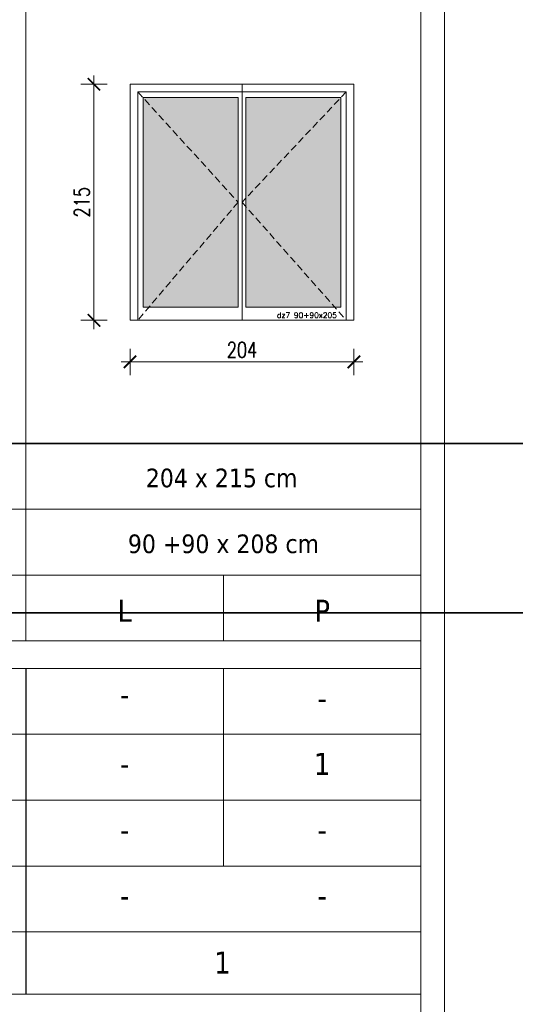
# Model space of a CAD drawing. Header units: millimetres. Extents: x 23192 to 149900, y -396339 to -79279.
# Tile 38 of 136: x 70180 to 70632, y -215456 to -214559. Entities that reach past the tile are written whole.
import ezdxf

# ---------------------------------------------------------------- set-up
doc = ezdxf.new("R2010")
doc.units = ezdxf.units.MM
doc.linetypes.add('CACHE', pattern=[9.525, 6.35, -3.175])
doc.layers.get('0').update_dxf_attribs({"lineweight": 0})
for name, color, linetype, lineweight in [('0_LEGENDA', 7, 'Continuous', 13), ('Hatch', 4, 'Continuous', 5), ('Istn-okna', 6, 'Continuous', 13), ('KOREkty', 190, 'Continuous', 35)]:
    doc.layers.add(name, color=color, linetype=linetype, lineweight=lineweight)
doc.styles.add('ARIAL', font='tahoma.ttf')
doc.styles.add('SIMPLEX', font='simplex.shx', dxfattribs={"width": 0.77})
doc.styles.add('TXT', font='simplex.shx')
doc.dimstyles.new('OL PB 200', dxfattribs={"dimscale": 4, "dimtxt": 3.5, "dimasz": 0.2, "dimexe": 10, "dimexo": 10, "dimgap": 1, "dimtad": 1, "dimdec": 1, "dimrnd": 0.5, "dimzin": 9, "dimdsep": 46, "dimtxsty": 'SIMPLEX', "dimblk": 'thick_MSz', "dimcen": 0.1, "dimdle": 8, "dimse1": 1, "dimse2": 1, "dimclrd": 256, "dimclre": 256, "dimclrt": 3, "dimadec": 1, "dimazin": 2, "dimtfac": 1, "dimtdec": 1, "dimtix": 1, "dimtofl": 0, "dimtmove": 2, "dimatfit": 3, "dimldrblk": 'thick_MSz', "dimfxl": 10, "dimfxlon": 1, "dimtolj": 1, "dimlwd": -1, "dimlwe": -1, "dimarcsym": 0})

# ---------------------------------------------------------------- blocks, each defined once
blk = doc.blocks.new('thick_MSz')
for p, q in [((0, 15), (0, -15)), ((-10, 0), (10, 0))]:
    blk.add_line(p, q)
at = {"const_width": 2, "elevation": 2}
blk.add_lwpolyline([(-7.1, -7.1), (7.1, 7.1)], dxfattribs=at)
blk = doc.blocks.new('*D367')
at = {"layer": '0_LEGENDA', "transparency": 16777216}
blk.add_line((70247.98, -214832.1), (70247.98, -214618.7), dxfattribs=at)
at = {"layer": 'DEFPOINTS', "color": 0, "transparency": 16777216}
for p in [(70247.98, -214617.9), (70280.84, -214617.9), (70280.84, -214832.9)]:
    blk.add_point(p, dxfattribs=at)
at = {"layer": '0_LEGENDA', "transparency": 16777216, "xscale": 0.8, "yscale": 0.8, "zscale": 0.8}
for p, rotation in [((70247.98, -214617.9), 90), ((70247.98, -214832.9), 270)]:
    blk.add_blockref('thick_MSz', p, dxfattribs=dict(at, rotation=rotation))
at = {"layer": '0_LEGENDA', "color": 3, "transparency": 16777216, "insert": (70236.98, -214725.4), "char_height": 14, "attachment_point": 5, "rotation": 90, "style": 'SIMPLEX'}
blk.add_mtext('\\A1;215', dxfattribs=at)
blk = doc.blocks.new('*D368')
at = {"layer": '0_LEGENDA', "transparency": 16777216}
blk.add_line((70281.64, -214870.79), (70484.04, -214870.79), dxfattribs=at)
at = {"layer": 'DEFPOINTS', "color": 0, "transparency": 16777216}
for p in [(70280.84, -214832.9), (70484.84, -214832.9), (70484.84, -214870.79)]:
    blk.add_point(p, dxfattribs=at)
at = {"layer": '0_LEGENDA', "transparency": 16777216, "xscale": 0.8, "yscale": 0.8, "zscale": 0.8, "rotation": 180}
blk.add_blockref('thick_MSz', (70280.84, -214870.79), dxfattribs=at)
at = {"layer": '0_LEGENDA', "transparency": 16777216, "xscale": 0.8, "yscale": 0.8, "zscale": 0.8}
blk.add_blockref('thick_MSz', (70484.84, -214870.79), dxfattribs=at)
at = {"layer": '0_LEGENDA', "color": 3, "transparency": 16777216, "insert": (70382.84, -214859.79), "char_height": 14, "attachment_point": 5, "style": 'SIMPLEX'}
blk.add_mtext('\\A1;204', dxfattribs=at)

msp = doc.modelspace()

# ---------------------------------------------------------------- hatches: boundary and pattern name
at = {"layer": 'Hatch', "true_color": 0x575757}
h = msp.add_hatch(dxfattribs=at)
h.set_pattern_fill('DOTS', color=251)
h.paths.add_polyline_path([(70386.336, -214729.357), (70386.336, -214820.897), (70467.231, -214820.897)], flags=17)
h.paths.add_polyline_path([(70472.836, -214630.186), (70386.336, -214721.694), (70386.336, -214729.357), (70467.231, -214820.897), (70472.836, -214820.897)])
h.paths.add_polyline_path([(70472.836, -214630.186), (70472.836, -214629.897), (70386.336, -214629.897), (70386.336, -214721.694)])
h.paths.add_polyline_path([(70379.336, -214629.897), (70292.836, -214629.897), (70292.836, -214630.389), (70379.336, -214725.397)])
h.paths.add_polyline_path([(70292.836, -214630.389), (70292.836, -214820.897), (70298.049, -214820.897), (70379.336, -214725.397)])
h.paths.add_polyline_path([(70379.336, -214725.397), (70298.049, -214820.897), (70379.336, -214820.897)], flags=17)

# ---------------------------------------------------------------- linework, layer by layer
at = {"layer": '0_LEGENDA', "linetype": 'ByBlock', "ltscale": 5}
for p, q in [((70567.266, -216539.999), (70567.161, -213861.723)), ((70186.044, -215124.921), (70186.044, -213926.765)), ((70545.775, -216524.995), (70545.664, -213926.839)), ((67259.041, -214945.05), (70545.707, -214945.035)), ((67639.214, -215005.05), (70545.71, -215005.019)), ((67259.041, -215065.05), (70545.713, -215065.035)), ((67259.041, -215065.05), (70545.713, -215065.035)), ((67259.041, -215065.05), (70545.713, -215065.035)), ((70365.938, -215064.94), (70365.938, -215124.94)), ((67258.981, -215125.05), (70545.715, -215125.035)), ((67258.981, -215150.05), (70545.716, -215150.035)), ((70186.048, -215446.784), (70186.048, -215149.94)), ((70186.205, -215446.71), (70186.205, -215149.866)), ((70365.938, -215149.94), (70365.938, -215329.94)), ((67258.981, -215210.05), (70545.719, -215210.035)), ((67258.981, -215270.05), (70545.721, -215270.035)), ((67258.981, -215330.05), (70545.724, -215330.035)), ((67258.981, -215330.05), (70545.724, -215330.035)), ((67258.981, -215390.05), (70545.726, -215390.035)), ((67258.981, -215390.05), (70545.726, -215390.035)), ((67259.052, -215446.894), (70545.729, -215446.878)), ((67259.052, -215446.894), (70545.729, -215446.878)), ((67259.115, -215446.894), (70545.729, -215446.878)), ((67259.115, -215446.894), (70545.729, -215446.878))]:
    msp.add_line(p, q, dxfattribs=at)
at = {"layer": 'Hatch', "color": 251, "linetype": 'CACHE', "true_color": 0x575757}
for points in [[(70287.836, -214624.897), (70379.336, -214725.397), (70287.836, -214832.897)], [(70477.836, -214624.897), (70382.836, -214725.397), (70477.836, -214832.897)]]:
    msp.add_lwpolyline(points, dxfattribs=at)
at = {"layer": 'Istn-okna'}
for p, q in [((70477.836, -214624.897), (70287.836, -214624.897)), ((70287.836, -214624.897), (70287.836, -214832.897)), ((70477.836, -214832.897), (70477.836, -214624.897)), ((70379.336, -214629.897), (70292.836, -214629.897)), ((70292.836, -214629.897), (70292.836, -214820.897)), ((70472.836, -214629.897), (70386.336, -214629.897)), ((70472.836, -214820.897), (70472.836, -214629.897))]:
    msp.add_line(p, q, dxfattribs=at)
for points in [[(70484.836, -214832.897), (70484.836, -214617.897), (70280.836, -214617.897), (70280.836, -214832.897)], [(70382.836, -214832.897), (70382.836, -214617.897)], [(70379.336, -214820.897), (70379.336, -214629.897)], [(70386.336, -214820.897), (70386.336, -214629.897)], [(70292.836, -214820.897), (70379.336, -214820.897)], [(70386.336, -214820.897), (70472.836, -214820.897)], [(70280.836, -214832.897), (70484.836, -214832.897)]]:
    msp.add_lwpolyline(points, dxfattribs=at)
at = {"layer": 'KOREkty'}
msp.add_lwpolyline([(67665.983, -214945.048), (72306.583, -214945.048), (72306.583, -215099.544), (67665.983, -215099.544)], close=True, dxfattribs=at)

# ---------------------------------------------------------------- texts
at = {"insert": (70414.671, -214825.814), "char_height": 5, "attachment_point": 1, "style": 'TXT'}
msp.add_mtext_dynamic_manual_height_columns('dz7 90+90x205', width=52.62992, gutter_width=75, heights=[0], dxfattribs=at)
at = {"layer": '0_LEGENDA', "linetype": 'ByBlock', "ltscale": 5, "attachment_point": 1, "style": 'ARIAL'}
for s, insert, char_height, width in [('\\pxqc;{\\C4;204} x {\\C4;215} cm', (70282.898, -214968.017), 17, 162.7638), ('\\pxqc;90 +90 x 208 cm', (70185.938, -215028.017), 17, 360), ('\\pxqc;L', (70185.938, -215087.47), 20, 180), ('\\pxqc;P', (70365.938, -215087.47), 20, 180), ('\\pxqc;-', (70185.878, -215163.805), 20, 180), ('\\pxqc;-', (70365.878, -215166.962), 20, 180), ('\\pxqc;1', (70365.878, -215226.962), 20, 180), ('\\pxqc;-', (70185.878, -215226.962), 20, 180), ('\\pxqc;-', (70185.878, -215286.962), 20, 180), ('\\pxqc;-', (70365.878, -215286.962), 20, 180), ('\\pxqc;-', (70185.878, -215346.962), 20, 180), ('\\pxqc;-', (70365.878, -215346.962), 20, 180), ('\\pxqc;1', (70187.814, -215407.973), 20, 354.4574)]:
    msp.add_mtext(s, dxfattribs=dict(at, insert=insert, char_height=char_height, width=width))

# ---------------------------------------------------------------- dimensions: what is measured, and where the dimension line sits
at = {"layer": '0_LEGENDA'}
for p2, distance, picture, middle in [((70280.836, -214617.897), 32.851, '*D367', (70236.984, -214725.397)), ((70484.836, -214832.897), -37.89, '*D368', (70382.836, -214859.787))]:
    dim = msp.add_aligned_dim(p1=(70280.836, -214832.897), p2=p2, distance=distance, dimstyle='OL PB 200', dxfattribs=at)
    dim.commit()
    dim.dimension.update_dxf_attribs({"geometry": picture, "text_midpoint": middle})

doc.saveas('drawing.dxf')
